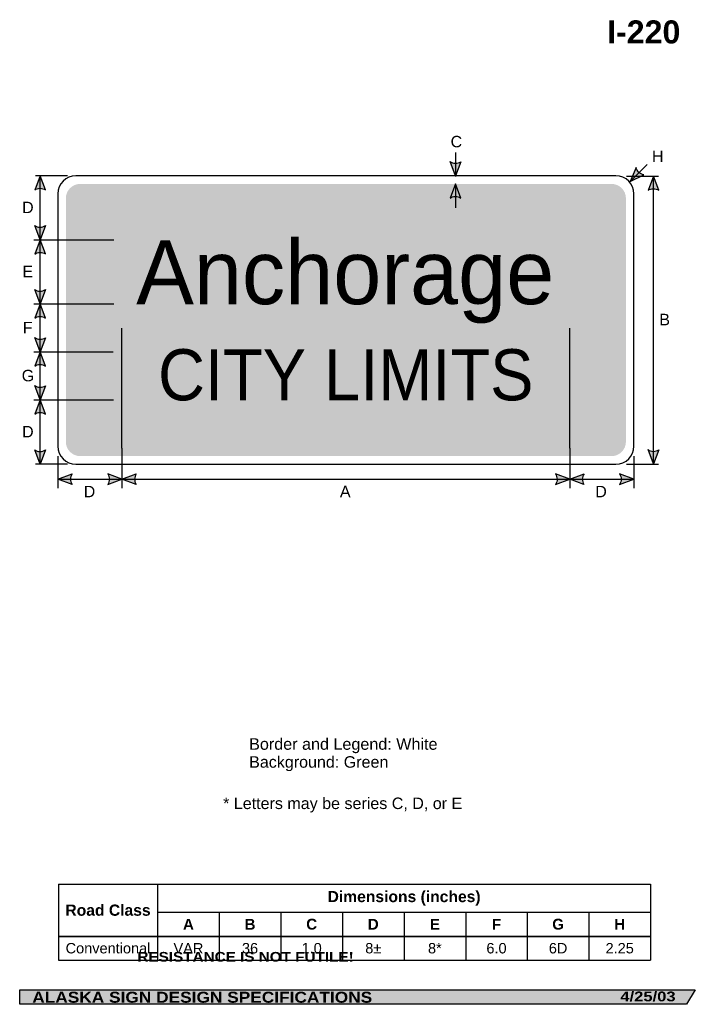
# Model space of a CAD drawing. Header units: feet. Extents: x 7 to 92, y 0 to 123.
import ezdxf
from ezdxf.enums import TextEntityAlignment as Align

# ---------------------------------------------------------------- set-up
doc = ezdxf.new("R2010")
doc.units = ezdxf.units.FT
doc.header["$MEASUREMENT"] = 0
doc.layers.add('Sign', color=7, linetype='Continuous')
doc.styles.add('ARIAL', font='arial.ttf')
doc.styles.add('ARIAL B', font='arialbd.ttf')
doc.styles.add('ARIAL BLACK B', font='ariblk.ttf')
doc.styles.add('ARIAL BLACK BI', font='ariblk.ttf')
doc.styles.add('FHWA SERIES D2000EX', font='txt')

# ---------------------------------------------------------------- blocks, each defined once
blk = doc.blocks.new('*T2')
at = {"color": 0, "linetype": 'ByBlock', "lineweight": -2, "transparency": 16777216}
for p, q in [((0, 0), (74.00637707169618, 0)), ((0, 0), (0, -9.503734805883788)), ((12.40637707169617, 0), (12.40637707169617, -9.503734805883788)), ((74.00637707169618, 0), (74.00637707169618, -9.503734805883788)), ((12.40637707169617, -3.503734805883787), (74.00637707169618, -3.503734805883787)), ((20.10637707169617, -3.503734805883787), (20.10637707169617, -9.503734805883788)), ((27.80637707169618, -3.503734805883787), (27.80637707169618, -9.503734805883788)), ((35.50637707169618, -3.503734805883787), (35.50637707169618, -9.503734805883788)), ((43.20637707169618, -3.503734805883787), (43.20637707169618, -9.503734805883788)), ((50.90637707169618, -3.503734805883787), (50.90637707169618, -9.503734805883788)), ((58.60637707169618, -3.503734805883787), (58.60637707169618, -9.503734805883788)), ((66.30637707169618, -3.503734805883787), (66.30637707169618, -9.503734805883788)), ((0, -6.503734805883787), (74.00637707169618, -6.503734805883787)), ((0, -9.503734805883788), (74.00637707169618, -9.503734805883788))]:
    blk.add_line(p, q, dxfattribs=at)
at = {"color": 18, "transparency": 16777216, "attachment_point": 5}
for s, insert, char_height, width, style in [('Dimensions (inches)', (43.20637707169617, -1.751867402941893), 1.399999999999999, 61.48000000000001, 'ARIAL B'), ('Road Class', (6.203188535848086, -3.251867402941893), 1.399999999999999, 12.28637707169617, 'ARIAL B'), ('A', (16.25637707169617, -5.003734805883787), 1.35, 7.58, 'ARIAL B'), ('B', (23.95637707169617, -5.003734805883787), 1.35, 7.58, 'ARIAL B'), ('C', (31.65637707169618, -5.003734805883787), 1.35, 7.58, 'ARIAL B'), ('D', (39.35637707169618, -5.003734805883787), 1.35, 7.58, 'ARIAL B'), ('E', (47.05637707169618, -5.003734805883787), 1.35, 7.58, 'ARIAL B'), ('F', (54.75637707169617, -5.003734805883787), 1.35, 7.58, 'ARIAL B'), ('G', (62.45637707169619, -5.003734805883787), 1.35, 7.58, 'ARIAL B'), ('H', (70.15637707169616, -5.003734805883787), 1.35, 7.58, 'ARIAL B'), ('Conventional', (6.203188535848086, -8.003734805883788), 1.3, 12.28637707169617, 'ARIAL'), ('VAR', (16.25637707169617, -8.003734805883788), 1.3, 7.58, 'ARIAL'), ('36', (23.95637707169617, -8.003734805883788), 1.3, 7.58, 'ARIAL'), ('1.0', (31.65637707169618, -8.003734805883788), 1.3, 7.58, 'ARIAL'), ('8±', (39.35637707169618, -8.003734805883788), 1.3, 7.58, 'ARIAL'), ('8*', (47.05637707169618, -8.003734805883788), 1.3, 7.58, 'ARIAL'), ('6.0', (54.75637707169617, -8.003734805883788), 1.3, 7.58, 'ARIAL'), ('6D', (62.45637707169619, -8.003734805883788), 1.3, 7.58, 'ARIAL'), ('2.25', (70.15637707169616, -8.003734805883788), 1.3, 7.58, 'ARIAL')]:
    blk.add_mtext(s, dxfattribs=dict(at, insert=insert, char_height=char_height, width=width, style=style))

msp = doc.modelspace()

# ---------------------------------------------------------------- hatches: boundary and pattern name
h = msp.add_hatch(color=256)
h.dxf.hatch_style = 1
edge = h.paths.add_edge_path()
edge.add_line((62.51650877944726, 105.5722678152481), (61.84807493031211, 103.7985865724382))
edge.add_line((61.84807493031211, 103.7985865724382), (61.1842579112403, 105.5872789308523))
edge.add_arc((61.86143088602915, 106.5602531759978), 1.185429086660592, 235.1627615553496, 303.5461345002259)
h = msp.add_hatch(color=256)
h.dxf.hatch_style = 1
edge = h.paths.add_edge_path()
edge.add_line((84.4412932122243, 104.8482099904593), (83.70745641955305, 103.1005737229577))
edge.add_line((83.70745641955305, 103.1005737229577), (85.41915744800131, 103.9432794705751))
edge.add_arc((85.59621558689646, 105.1154110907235), 1.185429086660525, 193.026667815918, 261.41004076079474, ccw=False)
h = msp.add_hatch(color=256)
h.dxf.hatch_style = 1
edge = h.paths.add_edge_path()
edge.add_line((10.61449709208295, 102.0508817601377), (9.946063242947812, 103.8245630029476))
edge.add_line((9.946063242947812, 103.8245630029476), (9.282246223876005, 102.0358706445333))
edge.add_arc((9.959419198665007, 101.0628963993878), 1.185429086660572, 56.45386549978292, 124.83723844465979, ccw=False)
h = msp.add_hatch(color=256)
h.dxf.hatch_style = 1
edge = h.paths.add_edge_path()
edge.add_line((87.26370361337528, 102.0079841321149), (86.59526976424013, 103.7816653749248))
edge.add_line((86.59526976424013, 103.7816653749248), (85.9314527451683, 101.9929730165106))
edge.add_arc((86.60862571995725, 101.019998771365), 1.185429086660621, 56.4538654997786, 124.83723844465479, ccw=False)
at = {"true_color": 0xffffff}
h = msp.add_hatch(color=7, dxfattribs=at)
h.dxf.hatch_style = 1
edge = h.paths.add_edge_path()
edge.add_line((62.51650877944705, 101.037829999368), (61.8480749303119, 102.8115112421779))
edge.add_line((61.8480749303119, 102.8115112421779), (61.18425791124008, 101.0228188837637))
edge.add_arc((61.86143088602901, 100.0498446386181), 1.185429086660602, 56.4538654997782, 124.8372384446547, ccw=False)
h = msp.add_hatch(color=256)
h.dxf.hatch_style = 1
edge = h.paths.add_edge_path()
edge.add_line((10.61449709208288, 97.59817523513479), (9.946063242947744, 95.82449399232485))
edge.add_line((9.946063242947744, 95.82449399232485), (9.282246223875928, 97.61318635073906))
edge.add_arc((9.95941919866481, 98.58616059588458), 1.185429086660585, 235.1627615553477, 303.5461345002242)
h = msp.add_hatch(color=256)
h.dxf.hatch_style = 1
edge = h.paths.add_edge_path()
edge.add_line((10.61451009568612, 94.05084725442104), (9.946076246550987, 95.82452849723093))
edge.add_line((9.946076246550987, 95.82452849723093), (9.28225922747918, 94.03583613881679))
edge.add_arc((9.959432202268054, 93.06286189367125), 1.185429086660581, 56.453865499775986, 124.837238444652, ccw=False)
h = msp.add_hatch(color=256)
h.dxf.hatch_style = 1
edge = h.paths.add_edge_path()
edge.add_line((10.61451009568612, 89.59625662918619), (9.946076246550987, 87.8225753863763))
edge.add_line((9.946076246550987, 87.8225753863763), (9.282259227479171, 89.61126774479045))
edge.add_arc((9.95943220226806, 90.58424198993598), 1.185429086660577, 235.162761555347, 303.5461345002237)
h = msp.add_hatch(color=256)
h.dxf.hatch_style = 1
edge = h.paths.add_edge_path()
edge.add_line((10.61451009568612, 86.04889414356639), (9.946076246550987, 87.8225753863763))
edge.add_line((9.946076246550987, 87.8225753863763), (9.28225922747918, 86.03388302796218))
edge.add_arc((9.959432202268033, 85.06090878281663), 1.18542908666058, 56.453865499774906, 124.8372384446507, ccw=False)
h = msp.add_hatch(color=256)
h.dxf.hatch_style = 1
edge = h.paths.add_edge_path()
edge.add_line((10.61451009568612, 83.59300143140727), (9.946076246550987, 81.81932018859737))
edge.add_line((9.946076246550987, 81.81932018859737), (9.282259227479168, 83.60801254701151))
edge.add_arc((9.959432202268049, 84.58098679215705), 1.185429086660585, 235.1627615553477, 303.5461345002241)
h = msp.add_hatch(color=256)
h.dxf.hatch_style = 1
edge = h.paths.add_edge_path()
edge.add_line((10.61451009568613, 80.04563894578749), (9.946076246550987, 81.81932018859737))
edge.add_line((9.946076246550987, 81.81932018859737), (9.282259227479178, 80.03062783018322))
edge.add_arc((9.95943220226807, 79.05765358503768), 1.185429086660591, 56.45386549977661, 124.83723844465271, ccw=False)
h = msp.add_hatch(color=256)
h.dxf.hatch_style = 1
edge = h.paths.add_edge_path()
edge.add_line((10.61449709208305, 77.59820977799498), (9.946063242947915, 75.8245285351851))
edge.add_line((9.946063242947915, 75.8245285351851), (9.282246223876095, 77.61322089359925))
edge.add_arc((9.959419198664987, 78.58619513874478), 1.185429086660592, 235.1627615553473, 303.5461345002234)
h = msp.add_hatch(color=256)
h.dxf.hatch_style = 1
edge = h.paths.add_edge_path()
edge.add_line((10.61449709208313, 74.0508817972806), (9.946063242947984, 75.82456304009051))
edge.add_line((9.946063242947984, 75.82456304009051), (9.282246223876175, 74.03587068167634))
edge.add_arc((9.959419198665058, 73.0628964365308), 1.185429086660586, 56.4538654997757, 124.83723844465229, ccw=False)
h = msp.add_hatch(color=256)
h.dxf.hatch_style = 1
edge = h.paths.add_edge_path()
edge.add_line((10.61451009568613, 69.57226781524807), (9.946076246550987, 67.79858657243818))
edge.add_line((9.946076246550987, 67.79858657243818), (9.282259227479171, 69.58727893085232))
edge.add_arc((9.959432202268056, 70.56025317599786), 1.185429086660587, 235.1627615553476, 303.5461345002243)
h = msp.add_hatch(color=256)
h.dxf.hatch_style = 1
edge = h.paths.add_edge_path()
edge.add_line((87.2637036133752, 69.59466956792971), (86.59526976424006, 67.82098832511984))
edge.add_line((86.59526976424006, 67.82098832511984), (85.93145274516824, 69.609680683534))
edge.add_arc((86.60862571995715, 70.58265492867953), 1.185429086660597, 235.1627615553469, 303.5461345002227)
h = msp.add_hatch(color=256)
h.dxf.hatch_style = 1
edge = h.paths.add_edge_path()
edge.add_line((13.94458738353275, 65.25458457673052), (12.17157440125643, 65.92478896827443))
edge.add_line((12.17157440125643, 65.92478896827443), (13.96092863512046, 66.58681979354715))
edge.add_arc((14.93322629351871, 65.90867572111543), 1.185429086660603, 145.10555639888, 213.4889293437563)
h = msp.add_hatch(color=256)
h.dxf.hatch_style = 1
edge = h.paths.add_edge_path()
edge.add_line((18.41268173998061, 65.25457157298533), (20.18569472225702, 65.92477596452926))
edge.add_line((20.18569472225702, 65.92477596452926), (18.39634048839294, 66.58680678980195))
edge.add_arc((17.42404282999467, 65.90866271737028), 1.185429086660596, -33.48892934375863, 34.89444360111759, ccw=False)
h = msp.add_hatch(color=256)
h.dxf.hatch_style = 1
edge = h.paths.add_edge_path()
edge.add_line((21.95867255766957, 65.25458457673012), (20.18565957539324, 65.92478896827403))
edge.add_line((20.18565957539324, 65.92478896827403), (21.97501380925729, 66.58681979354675))
edge.add_arc((22.94731146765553, 65.90867572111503), 1.1854290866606, 145.1055563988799, 213.4889293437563)
h = msp.add_hatch(color=256)
h.dxf.hatch_style = 1
edge = h.paths.add_edge_path()
edge.add_line((74.37097985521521, 65.2545845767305), (76.1439928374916, 65.92478896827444))
edge.add_line((76.1439928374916, 65.92478896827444), (74.35463860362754, 66.58681979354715))
edge.add_arc((73.38234094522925, 65.90867572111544), 1.18542908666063, -33.488929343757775, 34.89444360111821, ccw=False)
h = msp.add_hatch(color=256)
h.dxf.hatch_style = 1
edge = h.paths.add_edge_path()
edge.add_line((77.91697067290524, 65.25457157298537), (76.14395769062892, 65.92477596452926))
edge.add_line((76.14395769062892, 65.92477596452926), (77.93331192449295, 66.58680678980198))
edge.add_arc((78.90560958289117, 65.90866271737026), 1.18542908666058, 145.1055563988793, 213.4889293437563)
h = msp.add_hatch(color=256)
h.dxf.hatch_style = 1
edge = h.paths.add_edge_path()
edge.add_line((82.37772808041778, 65.25458457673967), (84.15074106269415, 65.9247889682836))
edge.add_line((84.15074106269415, 65.9247889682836), (82.36138682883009, 66.5868197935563))
edge.add_arc((81.38908917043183, 65.9086757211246), 1.185429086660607, -33.48892934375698, 34.89444360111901, ccw=False)
at = {"layer": 'Sign', "true_color": 0x00773b}
h = msp.add_hatch(color=116, dxfattribs=at)
edge = h.paths.add_edge_path(flags=0)
edge.add_spline(control_points=[(14.97, 102.8), (14.97, 102.8), (81.36999999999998, 102.8), (81.36999999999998, 102.8), (82.36344704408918, 102.8), (83.17, 101.9934470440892), (83.17, 101), (83.17, 101), (83.17, 70.60000000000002), (83.17, 70.60000000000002), (83.17, 69.60655295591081), (82.36344704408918, 68.80000000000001), (81.36999999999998, 68.80000000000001), (81.36999999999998, 68.80000000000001), (14.97, 68.80000000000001), (14.97, 68.80000000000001), (13.9765529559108, 68.80000000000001), (13.17, 69.60655295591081), (13.17, 70.60000000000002), (13.17, 70.60000000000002), (13.17, 101), (13.17, 101), (13.17, 101.9934470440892), (13.9765529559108, 102.8), (14.97, 102.8)], knot_values=[0, 0, 0, 0, 1, 1, 1, 2, 2, 2, 3, 3, 3, 4, 4, 4, 5, 5, 5, 6, 6, 6, 7, 7, 7, 8, 8, 8, 8], degree=3, periodic=0)
at = {"layer": 'Sign', "true_color": 0x000000}
msp.add_hatch(color=18, dxfattribs=at).paths.add_polyline_path([(7.399373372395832, 2.133735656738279), (91.84195454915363, 2.133735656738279), (90.75006357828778, 0.3343149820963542), (7.402168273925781, 0.3343149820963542)], flags=0)

# ---------------------------------------------------------------- linework, layer by layer
for p, q in [((12.23548396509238, 15.3362105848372), (86.24186103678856, 15.3362105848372)), ((12.23548396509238, 8.861545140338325), (86.24186103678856, 8.861545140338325)), ((12.23548396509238, 8.803406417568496), (86.24186103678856, 8.803406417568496))]:
    msp.add_line(p, q)
for points in [[(62.51650877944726, 105.5722678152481), (61.84807493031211, 103.7985865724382), (61.1842579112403, 105.5872789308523, 0.307560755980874), (62.51650877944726, 105.5722678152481, 4.141293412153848)], [(84.4412932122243, 104.8482099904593), (83.70745641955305, 103.1005737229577), (85.41915744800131, 103.9432794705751, -0.307560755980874), (84.4412932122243, 104.8482099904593, -4.141293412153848)], [(10.61449709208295, 102.0508817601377), (9.946063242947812, 103.8245630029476), (9.282246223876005, 102.0358706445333, -0.307560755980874), (10.61449709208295, 102.0508817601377, -4.141293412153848)], [(87.26370361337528, 102.0079841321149), (86.59526976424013, 103.7816653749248), (85.9314527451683, 101.9929730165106, -0.307560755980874), (87.26370361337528, 102.0079841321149, -4.141293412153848)], [(10.61449709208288, 97.59817523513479), (9.946063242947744, 95.82449399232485), (9.282246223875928, 97.61318635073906, 0.307560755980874), (10.61449709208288, 97.59817523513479, 4.141293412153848)], [(10.61451009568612, 94.05084725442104), (9.946076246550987, 95.82452849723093), (9.28225922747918, 94.03583613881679, -0.307560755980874), (10.61451009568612, 94.05084725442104, -4.141293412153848)], [(10.61451009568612, 89.59625662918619), (9.946076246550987, 87.8225753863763), (9.282259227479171, 89.61126774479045, 0.307560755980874), (10.61451009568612, 89.59625662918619, 4.141293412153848)], [(10.61451009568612, 86.04889414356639), (9.946076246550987, 87.8225753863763), (9.28225922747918, 86.03388302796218, -0.307560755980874), (10.61451009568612, 86.04889414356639, -4.141293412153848)], [(10.61451009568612, 83.59300143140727), (9.946076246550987, 81.81932018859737), (9.282259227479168, 83.60801254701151, 0.307560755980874), (10.61451009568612, 83.59300143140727, 4.141293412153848)], [(10.61451009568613, 80.04563894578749), (9.946076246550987, 81.81932018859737), (9.282259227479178, 80.03062783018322, -0.307560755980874), (10.61451009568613, 80.04563894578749, -4.141293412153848)], [(10.61449709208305, 77.59820977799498), (9.946063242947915, 75.8245285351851), (9.282246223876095, 77.61322089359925, 0.307560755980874), (10.61449709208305, 77.59820977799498, 4.141293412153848)], [(10.61449709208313, 74.0508817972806), (9.946063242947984, 75.82456304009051), (9.282246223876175, 74.03587068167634, -0.307560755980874), (10.61449709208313, 74.0508817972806, -4.141293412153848)], [(10.61451009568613, 69.57226781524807), (9.946076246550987, 67.79858657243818), (9.282259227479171, 69.58727893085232, 0.307560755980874), (10.61451009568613, 69.57226781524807, 4.141293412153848)], [(87.2637036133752, 69.59466956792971), (86.59526976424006, 67.82098832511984), (85.93145274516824, 69.609680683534, 0.307560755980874), (87.2637036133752, 69.59466956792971, 4.141293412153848)], [(13.94458738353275, 65.25458457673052), (12.17157440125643, 65.92478896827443), (13.96092863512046, 66.58681979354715, 0.307560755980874), (13.94458738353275, 65.25458457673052, 4.141293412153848)], [(18.41268173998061, 65.25457157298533), (20.18569472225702, 65.92477596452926), (18.39634048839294, 66.58680678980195, -0.307560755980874), (18.41268173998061, 65.25457157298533, -4.141293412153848)], [(21.95867255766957, 65.25458457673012), (20.18565957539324, 65.92478896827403), (21.97501380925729, 66.58681979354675, 0.307560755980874), (21.95867255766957, 65.25458457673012, 4.141293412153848)], [(74.37097985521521, 65.2545845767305), (76.1439928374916, 65.92478896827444), (74.35463860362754, 66.58681979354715, -0.307560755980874), (74.37097985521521, 65.2545845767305, -4.141293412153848)], [(77.91697067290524, 65.25457157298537), (76.14395769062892, 65.92477596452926), (77.93331192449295, 66.58680678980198, 0.307560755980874), (77.91697067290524, 65.25457157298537, 4.141293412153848)], [(82.37772808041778, 65.25458457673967), (84.15074106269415, 65.9247889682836), (82.36138682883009, 66.5868197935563, -0.307560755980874), (82.37772808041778, 65.25458457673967, -4.141293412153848)]]:
    msp.add_lwpolyline(points, format="xyb")
at = {"color": 7, "true_color": 0xffffff}
msp.add_lwpolyline([(62.51650877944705, 101.037829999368), (61.8480749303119, 102.8115112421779), (61.18425791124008, 101.0228188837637, -0.307560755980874), (62.51650877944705, 101.037829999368, -4.141293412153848)], format="xyb", dxfattribs=at)
at = {"layer": 'Sign', "color": 18, "lineweight": -3, "true_color": 0x000000}
for p, q in [((61.84807493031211, 106.7411951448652), (61.84807493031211, 103.7411951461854)), ((83.70745641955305, 103.1005737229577), (85.82877676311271, 105.2218940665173)), ((13.39399291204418, 103.8245284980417), (9.393992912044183, 103.8245284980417)), ((9.946076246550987, 67.79858657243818), (9.946076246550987, 103.8245284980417)), ((83.2556864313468, 103.7855716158), (87.2556864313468, 103.7855716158)), ((86.59526976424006, 67.82098832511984), (86.59526976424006, 103.8209883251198)), ((9.170334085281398, 95.82452849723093), (14.17163615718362, 95.82452849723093)), ((9.170659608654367, 87.8225753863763), (14.17196168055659, 87.8225753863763)), ((9.17196169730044, 81.81932018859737), (14.17326376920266, 81.81932018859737)), ((9.168706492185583, 75.8245285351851), (14.17000856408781, 75.8245285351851)), ((20.18565957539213, 69.7997889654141), (20.18565957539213, 64.7997889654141)), ((76.1439928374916, 69.79978896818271), (76.1439928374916, 64.79978896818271)), ((13.39399291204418, 67.79858657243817), (9.393992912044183, 67.79858657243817)), ((12.17157440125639, 68.79978896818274), (12.17157440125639, 64.79978896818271)), ((83.2556864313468, 67.79858657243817), (87.2556864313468, 67.79858657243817)), ((84.1507410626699, 68.79978896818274), (84.1507410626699, 64.79978896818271)), ((12.17157440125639, 65.92478896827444), (84.1507410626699, 65.92478896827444))]:
    msp.add_line(p, q, dxfattribs=at)
at = {"layer": 'Sign', "color": 7, "lineweight": -3, "true_color": 0xffffff}
for p, q in [((61.84807493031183, 102.8141153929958), (61.84807493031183, 99.8141153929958)), ((14.1577698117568, 95.82619667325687), (19.1577698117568, 95.82619667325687)), ((14.17157440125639, 87.82098834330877), (19.17157440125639, 87.82098834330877)), ((20.18381147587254, 69.80015501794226), (20.18381147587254, 84.80015501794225)), ((76.14214478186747, 69.78973835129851), (76.14214478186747, 84.78973835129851)), ((14.103082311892, 81.81838417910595), (19.103082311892, 81.81838417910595)), ((14.1125887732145, 75.82359251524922), (19.1125887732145, 75.82359251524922))]:
    msp.add_line(p, q, dxfattribs=at)
at = {"layer": 'Sign', "color": 250, "lineweight": -3, "true_color": 0x1f1a17}
msp.add_lwpolyline([(7.399373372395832, 2.133735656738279), (91.84195454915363, 2.133735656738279), (90.75006357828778, 0.3343149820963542), (7.402168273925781, 0.3343149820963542)], close=True, dxfattribs=at)
at = {"layer": 'Sign', "color": 18, "lineweight": -3, "true_color": 0x000000}
msp.add_open_spline([(14.42157440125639, 103.7985865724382), (14.42157440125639, 103.7985865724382), (81.9215744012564, 103.7985865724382), (81.9215744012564, 103.7985865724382), (83.1633832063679, 103.7985865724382), (84.1715744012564, 102.7903953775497), (84.1715744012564, 101.5485865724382), (84.1715744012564, 101.5485865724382), (84.1715744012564, 70.04858657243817), (84.1715744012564, 70.04858657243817), (84.1715744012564, 68.80677776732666), (83.1633832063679, 67.79858657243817), (81.9215744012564, 67.79858657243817), (81.9215744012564, 67.79858657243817), (14.42157440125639, 67.79858657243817), (14.42157440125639, 67.79858657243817), (13.17976559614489, 67.79858657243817), (12.17157440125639, 68.80677776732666), (12.17157440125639, 70.04858657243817), (12.17157440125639, 70.04858657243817), (12.17157440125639, 101.5485865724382), (12.17157440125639, 101.5485865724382), (12.17157440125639, 102.7903953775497), (13.17976559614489, 103.7985865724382), (14.42157440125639, 103.7985865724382)], degree=3, knots=[0, 0, 0, 0, 1, 1, 1, 2, 2, 2, 3, 3, 3, 4, 4, 4, 5, 5, 5, 6, 6, 6, 7, 7, 7, 8, 8, 8, 8], dxfattribs=at)

# ---------------------------------------------------------------- block references
msp.add_blockref('*T2', (12.23548396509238, 15.3362105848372))

# ---------------------------------------------------------------- texts
at = {"layer": 'Sign', "color": 18, "true_color": 0x000000}
for s, height, style, p, p2 in [('I-220', 2.876726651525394, 'ARIAL B', (80.81248657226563, 120.3452796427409), (89.97248657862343, 120.3452796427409)), ('C', 1.427342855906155, 'ARIAL', (61.25568644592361, 107.3709883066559), (62.69568650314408, 107.3709883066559)), ('H', 1.427342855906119, 'ARIAL', (86.42235309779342, 105.537654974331), (87.86235315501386, 105.537654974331)), ('D', 1.427342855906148, 'ARIAL', (7.70360313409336, 99.14583058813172), (9.14360319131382, 99.14583058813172)), ('E', 1.438096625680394, 'ARIAL', (7.745269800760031, 91.14322644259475), (9.0852697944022, 91.14322644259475)), ('B', 1.438096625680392, 'ARIAL', (87.3390197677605, 85.14098832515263), (88.67901976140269, 85.14098832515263)), ('F', 1.429672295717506, 'ARIAL', (7.795269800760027, 84.14062229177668), (9.01526982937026, 84.14062229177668)), ('G', 1.435630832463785, 'ARIAL', (7.65360313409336, 78.14062229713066), (9.213603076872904, 78.14062229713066)), ('D', 1.427342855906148, 'ARIAL', (7.703603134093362, 71.14062230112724), (9.143603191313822, 71.14062230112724)), ('D', 1.427342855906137, 'ARIAL', (15.40315960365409, 63.66265499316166), (16.84315966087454, 63.66265499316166)), ('A', 1.434945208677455, 'ARIAL', (47.42093303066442, 63.66265499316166), (48.7609330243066, 63.66265499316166)), ('D', 1.427342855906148, 'ARIAL', (79.33805532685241, 63.66265499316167), (80.77805538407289, 63.66265499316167)), ('Border and Legend: White', 1.443374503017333, 'ARIAL', (36.0778083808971, 32.12575329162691), (59.61780905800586, 32.12575329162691)), ('Background: Green', 1.436283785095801, 'ARIAL', (36.0778083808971, 29.8857532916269), (53.47780839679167, 29.8857532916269)), ('* Letters may be series C, D, or E', 1.436058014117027, 'ARIAL', (32.82794577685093, 24.71963851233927), (62.70794414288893, 24.71963851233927))]:
    msp.add_text(s, height=height, dxfattribs=dict(at, style=style)).set_placement(p, p2, align=Align.ALIGNED)
at = {"layer": 'Sign', "color": 7, "true_color": 0xffffff}
for s, height, style, p, p2 in [('Anchorage', 7.991112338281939, 'FHWA SERIES D2000EX', (21.96407440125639, 87.77948688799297), (74.2124048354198, 87.77948688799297)), ('CITY LIMITS', 6.381601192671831, 'FHWA SERIES D2000EX', (24.69592210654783, 75.77049205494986), (71.6125887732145, 75.77049205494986)), ('RESISTANCE IS NOT FUTILE!', 1.209438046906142, 'ARIAL BLACK B', (22.11336771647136, 5.66491445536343), (49.14670054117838, 5.66491445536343)), ('ALASKA SIGN DESIGN SPECIFICATIONS', 1.370356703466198, 'ARIAL BLACK BI', (8.970644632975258, 0.5313025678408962), (51.45731099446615, 0.5313025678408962)), ('4/25/03', 1.227000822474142, 'ARIAL BLACK BI', (82.47445170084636, 0.7043380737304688), (89.3744481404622, 0.7043380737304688))]:
    msp.add_text(s, height=height, dxfattribs=dict(at, style=style)).set_placement(p, p2, align=Align.ALIGNED)

doc.saveas('drawing.dxf')
